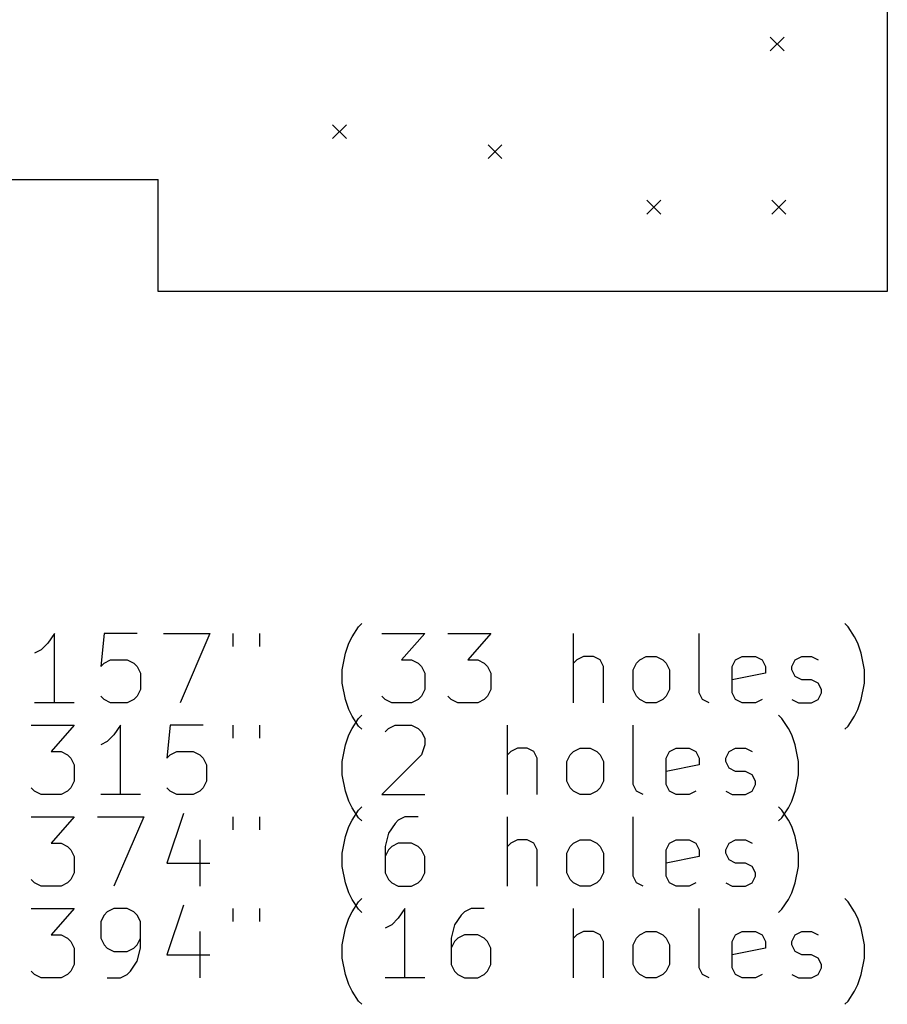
# Model space of a CAD drawing. Extents: x 3.47 to 5.51, y -4.69 to -2.01.
# Tile 2 of 3: x 4.52 to 5.51, y -4.69 to -3.57. Entities that reach past the tile are written whole.
import ezdxf

# ---------------------------------------------------------------- set-up
doc = ezdxf.new("R2010")
doc.units = 0
doc.header["$MEASUREMENT"] = 0
doc.layers.add('BLACK', color=7, linetype='CONTINUOUS')

msp = doc.modelspace()

# ---------------------------------------------------------------- linework, layer by layer
at = {"layer": 'BLACK', "linetype": 'CONTINUOUS'}
for p, q in [((5.50787, -2.00787), (5.50787, -3.87894)), ((5.375, -3.59055), (5.39075, -3.6063)), ((5.39075, -3.59055), (5.375, -3.6063)), ((4.87894, -3.68996), (4.89469, -3.70571)), ((4.89469, -3.68996), (4.87894, -3.70571)), ((5.05512, -3.7126), (5.07087, -3.72835)), ((5.07087, -3.7126), (5.05512, -3.72835)), ((4.22047, -3.75197), (4.6811, -3.75197)), ((4.6811, -3.87894), (4.6811, -3.75197)), ((5.23524, -3.77559), (5.25098, -3.79134)), ((5.25098, -3.77559), (5.23524, -3.79134)), ((5.37697, -3.77559), (5.39272, -3.79134)), ((5.39272, -3.77559), (5.37697, -3.79134)), ((5.50787, -3.87894), (4.6811, -3.87894)), ((4.90092, -4.27049), (4.90842, -4.25924)), ((4.90842, -4.25924), (4.91217, -4.25549)), ((5.46335, -4.25924), (5.4596, -4.25549)), ((5.47085, -4.27049), (5.46335, -4.25924)), ((4.56346, -4.26674), (4.55596, -4.27799)), ((4.56346, -4.34548), (4.56346, -4.26674)), ((4.6197, -4.26674), (4.61595, -4.30424)), ((4.6572, -4.26674), (4.6197, -4.26674)), ((4.6872, -4.26674), (4.73969, -4.26674)), ((4.73969, -4.26674), (4.70594, -4.34548)), ((4.76594, -4.26674), (4.76594, -4.28174)), ((4.79593, -4.26674), (4.79593, -4.28174)), ((4.89717, -4.27799), (4.90092, -4.27049)), ((4.93466, -4.26674), (4.98341, -4.26674)), ((4.98341, -4.26674), (4.95716, -4.29674)), ((5.00966, -4.26674), (5.0584, -4.26674)), ((5.0584, -4.26674), (5.03215, -4.29674)), ((5.15214, -4.34548), (5.15214, -4.26674)), ((5.29462, -4.33423), (5.29462, -4.26674)), ((5.4746, -4.27799), (5.47085, -4.27049)), ((4.54846, -4.28549), (4.54096, -4.28924)), ((4.55596, -4.27799), (4.54846, -4.28549)), ((4.89342, -4.28924), (4.89717, -4.27799)), ((5.47835, -4.28924), (5.4746, -4.27799)), ((4.6197, -4.30049), (4.6272, -4.29674)), ((4.6272, -4.29674), (4.64595, -4.29674)), ((4.64595, -4.29674), (4.65345, -4.30049)), ((4.88967, -4.30799), (4.89342, -4.28924)), ((4.95716, -4.29674), (4.96841, -4.29674)), ((4.96841, -4.29674), (4.97591, -4.30049)), ((5.03215, -4.29674), (5.0434, -4.29674)), ((5.0434, -4.29674), (5.0509, -4.30049)), ((5.15589, -4.29674), (5.15214, -4.30049)), ((5.16339, -4.29299), (5.15589, -4.29674)), ((5.17463, -4.29299), (5.16339, -4.29299)), ((5.18213, -4.29674), (5.17463, -4.29299)), ((5.18588, -4.30424), (5.18213, -4.29674)), ((5.22338, -4.30049), (5.22713, -4.29674)), ((5.22713, -4.29674), (5.23463, -4.29299)), ((5.23463, -4.29299), (5.24588, -4.29299)), ((5.24588, -4.29299), (5.25337, -4.29674)), ((5.25337, -4.29674), (5.25712, -4.30049)), ((5.33211, -4.30424), (5.33586, -4.29674)), ((5.33586, -4.29674), (5.34336, -4.29299)), ((5.34336, -4.29299), (5.35836, -4.29299)), ((5.35836, -4.29299), (5.36586, -4.29674)), ((5.36586, -4.29674), (5.36961, -4.30424)), ((5.39961, -4.30424), (5.40336, -4.29674)), ((5.40336, -4.29674), (5.41086, -4.29299)), ((5.41086, -4.29299), (5.4221, -4.29299)), ((5.4221, -4.29299), (5.4296, -4.29674)), ((5.4821, -4.30799), (5.47835, -4.28924)), ((4.61595, -4.30424), (4.6197, -4.30049)), ((4.65345, -4.30049), (4.6572, -4.30424)), ((4.6572, -4.30424), (4.66095, -4.31174)), ((4.88967, -4.32298), (4.88967, -4.30799)), ((4.97591, -4.30049), (4.97966, -4.30424)), ((4.97966, -4.30424), (4.98341, -4.31174)), ((5.0509, -4.30049), (5.05465, -4.30424)), ((5.05465, -4.30424), (5.0584, -4.31174)), ((5.18588, -4.34548), (5.18588, -4.30424)), ((5.21963, -4.30799), (5.22338, -4.30049)), ((5.21963, -4.33048), (5.21963, -4.30799)), ((5.25712, -4.30049), (5.26087, -4.30799)), ((5.26087, -4.30799), (5.26087, -4.33048)), ((5.33211, -4.33423), (5.33211, -4.30424)), ((5.36961, -4.30424), (5.36961, -4.31174)), ((5.39961, -4.30799), (5.39961, -4.30424)), ((5.40336, -4.31549), (5.39961, -4.30799)), ((5.4821, -4.32298), (5.4821, -4.30799)), ((4.66095, -4.31174), (4.66095, -4.33048)), ((4.98341, -4.31174), (4.98341, -4.33048)), ((5.0584, -4.31174), (5.0584, -4.33048)), ((5.36961, -4.31174), (5.33211, -4.31924)), ((5.41086, -4.31924), (5.40336, -4.31549)), ((5.4221, -4.31924), (5.41086, -4.31924)), ((5.4296, -4.32298), (5.4221, -4.31924)), ((4.66095, -4.33048), (4.6572, -4.33798)), ((4.89342, -4.34173), (4.88967, -4.32298)), ((4.98341, -4.33048), (4.97966, -4.33798)), ((5.0584, -4.33048), (5.05465, -4.33798)), ((5.22338, -4.33798), (5.21963, -4.33048)), ((5.26087, -4.33048), (5.25712, -4.33798)), ((5.43335, -4.33048), (5.4296, -4.32298)), ((5.43335, -4.33423), (5.43335, -4.33048)), ((5.47835, -4.34173), (5.4821, -4.32298)), ((4.6197, -4.34173), (4.61595, -4.33798)), ((4.6272, -4.34548), (4.6197, -4.34173)), ((4.65345, -4.34173), (4.64595, -4.34548)), ((4.6572, -4.33798), (4.65345, -4.34173)), ((4.89717, -4.35298), (4.89342, -4.34173)), ((4.93841, -4.34173), (4.93466, -4.33798)), ((4.94591, -4.34548), (4.93841, -4.34173)), ((4.97591, -4.34173), (4.96841, -4.34548)), ((4.97966, -4.33798), (4.97591, -4.34173)), ((5.0134, -4.34173), (5.00966, -4.33798)), ((5.0209, -4.34548), (5.0134, -4.34173)), ((5.0509, -4.34173), (5.0434, -4.34548)), ((5.05465, -4.33798), (5.0509, -4.34173)), ((5.22713, -4.34173), (5.22338, -4.33798)), ((5.23463, -4.34548), (5.22713, -4.34173)), ((5.25337, -4.34173), (5.24588, -4.34548)), ((5.25712, -4.33798), (5.25337, -4.34173)), ((5.29837, -4.34173), (5.29462, -4.33423)), ((5.30587, -4.34548), (5.29837, -4.34173)), ((5.33586, -4.34173), (5.33211, -4.33423)), ((5.34336, -4.34548), (5.33586, -4.34173)), ((5.36586, -4.34173), (5.35836, -4.34548)), ((5.39961, -4.34173), (5.40711, -4.34548)), ((5.4221, -4.34548), (5.4296, -4.34173)), ((5.4296, -4.34173), (5.43335, -4.33423)), ((5.4746, -4.35298), (5.47835, -4.34173)), ((4.58596, -4.34548), (4.54096, -4.34548)), ((4.64595, -4.34548), (4.6272, -4.34548)), ((4.90092, -4.36048), (4.89717, -4.35298)), ((4.96841, -4.34548), (4.94591, -4.34548)), ((5.0434, -4.34548), (5.0209, -4.34548)), ((5.24588, -4.34548), (5.23463, -4.34548)), ((5.35836, -4.34548), (5.34336, -4.34548)), ((5.40711, -4.34548), (5.4221, -4.34548)), ((5.47085, -4.36048), (5.4746, -4.35298)), ((4.90842, -4.37173), (4.90092, -4.36048)), ((4.90092, -4.37443), (4.90842, -4.36318)), ((4.90842, -4.36318), (4.91217, -4.35943)), ((5.38836, -4.36318), (5.38461, -4.35943)), ((5.39586, -4.37443), (5.38836, -4.36318)), ((5.46335, -4.37173), (5.47085, -4.36048)), ((4.53721, -4.37068), (4.58596, -4.37068)), ((4.58596, -4.37068), (4.55971, -4.40067)), ((4.63845, -4.37068), (4.63095, -4.38193)), ((4.63845, -4.44942), (4.63845, -4.37068)), ((4.69469, -4.37068), (4.69094, -4.40817)), ((4.73219, -4.37068), (4.69469, -4.37068)), ((4.76594, -4.37068), (4.76594, -4.38568)), ((4.79593, -4.37068), (4.79593, -4.38568)), ((4.89717, -4.38193), (4.90092, -4.37443)), ((4.91217, -4.37548), (4.90842, -4.37173)), ((4.93841, -4.37818), (4.94216, -4.37443)), ((4.94216, -4.37443), (4.94966, -4.37068)), ((4.94966, -4.37068), (4.96841, -4.37068)), ((4.96841, -4.37068), (4.97591, -4.37443)), ((4.97591, -4.37443), (4.97966, -4.37818)), ((5.07715, -4.44942), (5.07715, -4.37068)), ((5.21963, -4.43817), (5.21963, -4.37068)), ((5.39961, -4.38193), (5.39586, -4.37443)), ((5.4596, -4.37548), (5.46335, -4.37173)), ((4.63095, -4.38193), (4.62345, -4.38943)), ((4.89342, -4.39318), (4.89717, -4.38193)), ((4.97966, -4.37818), (4.98341, -4.38568)), ((4.98341, -4.38568), (4.98341, -4.39318)), ((5.40336, -4.39318), (5.39961, -4.38193)), ((4.62345, -4.38943), (4.61595, -4.39318)), ((4.88967, -4.41192), (4.89342, -4.39318)), ((4.98341, -4.39318), (4.97966, -4.40442)), ((5.0884, -4.39693), (5.0809, -4.40067)), ((5.09964, -4.39693), (5.0884, -4.39693)), ((5.10714, -4.40067), (5.09964, -4.39693)), ((5.15214, -4.40067), (5.15964, -4.39693)), ((5.15964, -4.39693), (5.17089, -4.39693)), ((5.17089, -4.39693), (5.17838, -4.40067)), ((5.26087, -4.40067), (5.26837, -4.39693)), ((5.26837, -4.39693), (5.28337, -4.39693)), ((5.28337, -4.39693), (5.29087, -4.40067)), ((5.32837, -4.40067), (5.33586, -4.39693)), ((5.33586, -4.39693), (5.34711, -4.39693)), ((5.34711, -4.39693), (5.35461, -4.40067)), ((5.40711, -4.41192), (5.40336, -4.39318)), ((4.55971, -4.40067), (4.57096, -4.40067)), ((4.57096, -4.40067), (4.57846, -4.40442)), ((4.57846, -4.40442), (4.58221, -4.40817)), ((4.58221, -4.40817), (4.58596, -4.41567)), ((4.69094, -4.40817), (4.69469, -4.40442)), ((4.69469, -4.40442), (4.70219, -4.40067)), ((4.70219, -4.40067), (4.72094, -4.40067)), ((4.72094, -4.40067), (4.72844, -4.40442)), ((4.72844, -4.40442), (4.73219, -4.40817)), ((4.73219, -4.40817), (4.73594, -4.41567)), ((4.97966, -4.40442), (4.93466, -4.44942)), ((5.0809, -4.40067), (5.07715, -4.40442)), ((5.11089, -4.40817), (5.10714, -4.40067)), ((5.11089, -4.44942), (5.11089, -4.40817)), ((5.14464, -4.41192), (5.14839, -4.40442)), ((5.14839, -4.40442), (5.15214, -4.40067)), ((5.17838, -4.40067), (5.18213, -4.40442)), ((5.18213, -4.40442), (5.18588, -4.41192)), ((5.25712, -4.40817), (5.26087, -4.40067)), ((5.25712, -4.43817), (5.25712, -4.40817)), ((5.29087, -4.40067), (5.29462, -4.40817)), ((5.29462, -4.40817), (5.29462, -4.41567)), ((5.32462, -4.40817), (5.32837, -4.40067)), ((5.32462, -4.41192), (5.32462, -4.40817)), ((4.58596, -4.41567), (4.58596, -4.43442)), ((4.73594, -4.41567), (4.73594, -4.43442)), ((4.88967, -4.42692), (4.88967, -4.41192)), ((5.14464, -4.43442), (5.14464, -4.41192)), ((5.18588, -4.41192), (5.18588, -4.43442)), ((5.29462, -4.41567), (5.25712, -4.42317)), ((5.32837, -4.41942), (5.32462, -4.41192)), ((5.33586, -4.42317), (5.32837, -4.41942)), ((5.40711, -4.42692), (5.40711, -4.41192)), ((4.89342, -4.44567), (4.88967, -4.42692)), ((5.34711, -4.42317), (5.33586, -4.42317)), ((5.35461, -4.42692), (5.34711, -4.42317)), ((5.35836, -4.43442), (5.35461, -4.42692)), ((5.40336, -4.44567), (5.40711, -4.42692)), ((4.54096, -4.44567), (4.53721, -4.44192)), ((4.58221, -4.44192), (4.57846, -4.44567)), ((4.58596, -4.43442), (4.58221, -4.44192)), ((4.69469, -4.44567), (4.69094, -4.44192)), ((4.73219, -4.44192), (4.72844, -4.44567)), ((4.73594, -4.43442), (4.73219, -4.44192)), ((5.14839, -4.44192), (5.14464, -4.43442)), ((5.15214, -4.44567), (5.14839, -4.44192)), ((5.18213, -4.44192), (5.17838, -4.44567)), ((5.18588, -4.43442), (5.18213, -4.44192)), ((5.22338, -4.44567), (5.21963, -4.43817)), ((5.26087, -4.44567), (5.25712, -4.43817)), ((5.35461, -4.44567), (5.35836, -4.43817)), ((5.35836, -4.43817), (5.35836, -4.43442)), ((4.54846, -4.44942), (4.54096, -4.44567)), ((4.57096, -4.44942), (4.54846, -4.44942)), ((4.57846, -4.44567), (4.57096, -4.44942)), ((4.66095, -4.44942), (4.61595, -4.44942)), ((4.70219, -4.44942), (4.69469, -4.44567)), ((4.72094, -4.44942), (4.70219, -4.44942)), ((4.72844, -4.44567), (4.72094, -4.44942)), ((4.89717, -4.45692), (4.89342, -4.44567)), ((4.93466, -4.44942), (4.98341, -4.44942)), ((5.15964, -4.44942), (5.15214, -4.44567)), ((5.17089, -4.44942), (5.15964, -4.44942)), ((5.17838, -4.44567), (5.17089, -4.44942)), ((5.23088, -4.44942), (5.22338, -4.44567)), ((5.26837, -4.44942), (5.26087, -4.44567)), ((5.28337, -4.44942), (5.26837, -4.44942)), ((5.29087, -4.44567), (5.28337, -4.44942)), ((5.32462, -4.44567), (5.33211, -4.44942)), ((5.33211, -4.44942), (5.34711, -4.44942)), ((5.34711, -4.44942), (5.35461, -4.44567)), ((5.39961, -4.45692), (5.40336, -4.44567)), ((4.90092, -4.46442), (4.89717, -4.45692)), ((4.90842, -4.47567), (4.90092, -4.46442)), ((4.90842, -4.46712), (4.91217, -4.46337)), ((5.38836, -4.46712), (5.38461, -4.46337)), ((5.38836, -4.47567), (5.39586, -4.46442)), ((5.39586, -4.46442), (5.39961, -4.45692)), ((4.53721, -4.47462), (4.58596, -4.47462)), ((4.58596, -4.47462), (4.55971, -4.50461)), ((4.6122, -4.47462), (4.6647, -4.47462)), ((4.6647, -4.47462), (4.63095, -4.55336)), ((4.70969, -4.47087), (4.69094, -4.52711)), ((4.76594, -4.47462), (4.76594, -4.48961)), ((4.79593, -4.47462), (4.79593, -4.48961)), ((4.90092, -4.47837), (4.90842, -4.46712)), ((4.91217, -4.47942), (4.90842, -4.47567)), ((4.96091, -4.47462), (4.95341, -4.47837)), ((4.97591, -4.47462), (4.96091, -4.47462)), ((5.07715, -4.55336), (5.07715, -4.47462)), ((5.21963, -4.54211), (5.21963, -4.47462)), ((5.38461, -4.47942), (5.38836, -4.47567)), ((5.39586, -4.47837), (5.38836, -4.46712)), ((4.89342, -4.49711), (4.89717, -4.48586)), ((4.89717, -4.48586), (4.90092, -4.47837)), ((4.94966, -4.48211), (4.94216, -4.49336)), ((4.95341, -4.47837), (4.94966, -4.48211)), ((5.39961, -4.48586), (5.39586, -4.47837)), ((5.40336, -4.49711), (5.39961, -4.48586)), ((4.88967, -4.51586), (4.89342, -4.49711)), ((4.94216, -4.49336), (4.93841, -4.50836)), ((5.40711, -4.51586), (5.40336, -4.49711)), ((4.55971, -4.50461), (4.57096, -4.50461)), ((4.57096, -4.50461), (4.57846, -4.50836)), ((4.57846, -4.50836), (4.58221, -4.51211)), ((4.72844, -4.50086), (4.72844, -4.55336)), ((4.93841, -4.50836), (4.93841, -4.53836)), ((4.94591, -4.50836), (4.94216, -4.51211)), ((4.95341, -4.50461), (4.94591, -4.50836)), ((4.96841, -4.50461), (4.95341, -4.50461)), ((4.97591, -4.50836), (4.96841, -4.50461)), ((4.97966, -4.51211), (4.97591, -4.50836)), ((5.0809, -4.50461), (5.07715, -4.50836)), ((5.0884, -4.50086), (5.0809, -4.50461)), ((5.09964, -4.50086), (5.0884, -4.50086)), ((5.10714, -4.50461), (5.09964, -4.50086)), ((5.11089, -4.51211), (5.10714, -4.50461)), ((5.14464, -4.51586), (5.14839, -4.50836)), ((5.14839, -4.50836), (5.15214, -4.50461)), ((5.15214, -4.50461), (5.15964, -4.50086)), ((5.15964, -4.50086), (5.17089, -4.50086)), ((5.17089, -4.50086), (5.17838, -4.50461)), ((5.17838, -4.50461), (5.18213, -4.50836)), ((5.18213, -4.50836), (5.18588, -4.51586)), ((5.25712, -4.51211), (5.26087, -4.50461)), ((5.26087, -4.50461), (5.26837, -4.50086)), ((5.26837, -4.50086), (5.28337, -4.50086)), ((5.28337, -4.50086), (5.29087, -4.50461)), ((5.29087, -4.50461), (5.29462, -4.51211)), ((5.32462, -4.51211), (5.32837, -4.50461)), ((5.32837, -4.50461), (5.33586, -4.50086)), ((5.33586, -4.50086), (5.34711, -4.50086)), ((5.34711, -4.50086), (5.35461, -4.50461)), ((4.58221, -4.51211), (4.58596, -4.51961)), ((4.58596, -4.51961), (4.58596, -4.53836)), ((4.88967, -4.53086), (4.88967, -4.51586)), ((4.94216, -4.51211), (4.93841, -4.51961)), ((4.98341, -4.51961), (4.97966, -4.51211)), ((4.98341, -4.53836), (4.98341, -4.51961)), ((5.11089, -4.55336), (5.11089, -4.51211)), ((5.14464, -4.53836), (5.14464, -4.51586)), ((5.18588, -4.51586), (5.18588, -4.53836)), ((5.25712, -4.54211), (5.25712, -4.51211)), ((5.29462, -4.51961), (5.25712, -4.52711)), ((5.29462, -4.51211), (5.29462, -4.51961)), ((5.32462, -4.51586), (5.32462, -4.51211)), ((5.32837, -4.52336), (5.32462, -4.51586)), ((5.40711, -4.53086), (5.40711, -4.51586)), ((4.69094, -4.52711), (4.73969, -4.52711)), ((4.89342, -4.54961), (4.88967, -4.53086)), ((5.33586, -4.52711), (5.32837, -4.52336)), ((5.34711, -4.52711), (5.33586, -4.52711)), ((5.35461, -4.53086), (5.34711, -4.52711)), ((5.35836, -4.53836), (5.35461, -4.53086)), ((5.40336, -4.54961), (5.40711, -4.53086)), ((4.58596, -4.53836), (4.58221, -4.54586)), ((4.93841, -4.53836), (4.94216, -4.54586)), ((4.97966, -4.54586), (4.98341, -4.53836)), ((5.14839, -4.54586), (5.14464, -4.53836)), ((5.18588, -4.53836), (5.18213, -4.54586)), ((5.22338, -4.54961), (5.21963, -4.54211)), ((5.26087, -4.54961), (5.25712, -4.54211)), ((5.35461, -4.54961), (5.35836, -4.54211)), ((5.35836, -4.54211), (5.35836, -4.53836)), ((4.54096, -4.54961), (4.53721, -4.54586)), ((4.54846, -4.55336), (4.54096, -4.54961)), ((4.57096, -4.55336), (4.54846, -4.55336)), ((4.57846, -4.54961), (4.57096, -4.55336)), ((4.58221, -4.54586), (4.57846, -4.54961)), ((4.89717, -4.56085), (4.89342, -4.54961)), ((4.94216, -4.54586), (4.94591, -4.54961)), ((4.94591, -4.54961), (4.95341, -4.55336)), ((4.95341, -4.55336), (4.96841, -4.55336)), ((4.96841, -4.55336), (4.97591, -4.54961)), ((4.97591, -4.54961), (4.97966, -4.54586)), ((5.15214, -4.54961), (5.14839, -4.54586)), ((5.15964, -4.55336), (5.15214, -4.54961)), ((5.17089, -4.55336), (5.15964, -4.55336)), ((5.17838, -4.54961), (5.17089, -4.55336)), ((5.18213, -4.54586), (5.17838, -4.54961)), ((5.23088, -4.55336), (5.22338, -4.54961)), ((5.26837, -4.55336), (5.26087, -4.54961)), ((5.28337, -4.55336), (5.26837, -4.55336)), ((5.29087, -4.54961), (5.28337, -4.55336)), ((5.32462, -4.54961), (5.33211, -4.55336)), ((5.33211, -4.55336), (5.34711, -4.55336)), ((5.34711, -4.55336), (5.35461, -4.54961)), ((5.39961, -4.56085), (5.40336, -4.54961)), ((4.90092, -4.56835), (4.89717, -4.56085)), ((5.39586, -4.56835), (5.39961, -4.56085)), ((4.70969, -4.5748), (4.69094, -4.63105)), ((4.90842, -4.5796), (4.90092, -4.56835)), ((4.90092, -4.5823), (4.90842, -4.57105)), ((4.90842, -4.57105), (4.91217, -4.5673)), ((5.38836, -4.5796), (5.39586, -4.56835)), ((5.46335, -4.57105), (5.4596, -4.5673)), ((5.47085, -4.5823), (5.46335, -4.57105)), ((4.53721, -4.57855), (4.58596, -4.57855)), ((4.58596, -4.57855), (4.55971, -4.60855)), ((4.6197, -4.58605), (4.61595, -4.59355)), ((4.62345, -4.5823), (4.6197, -4.58605)), ((4.63095, -4.57855), (4.62345, -4.5823)), ((4.64595, -4.57855), (4.63095, -4.57855)), ((4.65345, -4.5823), (4.64595, -4.57855)), ((4.6572, -4.58605), (4.65345, -4.5823)), ((4.66095, -4.59355), (4.6572, -4.58605)), ((4.76594, -4.57855), (4.76594, -4.59355)), ((4.79593, -4.57855), (4.79593, -4.59355)), ((4.89717, -4.5898), (4.90092, -4.5823)), ((4.91217, -4.58335), (4.90842, -4.5796)), ((4.96091, -4.57855), (4.95341, -4.5898)), ((4.96091, -4.65729), (4.96091, -4.57855)), ((5.02465, -4.58605), (5.01715, -4.5973)), ((5.0284, -4.5823), (5.02465, -4.58605)), ((5.0359, -4.57855), (5.0284, -4.5823)), ((5.0509, -4.57855), (5.0359, -4.57855)), ((5.15214, -4.65729), (5.15214, -4.57855)), ((5.29462, -4.64604), (5.29462, -4.57855)), ((5.38461, -4.58335), (5.38836, -4.5796)), ((5.4746, -4.5898), (5.47085, -4.5823)), ((4.61595, -4.59355), (4.61595, -4.6123)), ((4.66095, -4.62355), (4.66095, -4.59355)), ((4.89342, -4.60105), (4.89717, -4.5898)), ((4.94591, -4.5973), (4.93841, -4.60105)), ((4.95341, -4.5898), (4.94591, -4.5973)), ((5.01715, -4.5973), (5.0134, -4.6123)), ((5.47835, -4.60105), (5.4746, -4.5898)), ((4.55971, -4.60855), (4.57096, -4.60855)), ((4.57096, -4.60855), (4.57846, -4.6123)), ((4.72844, -4.6048), (4.72844, -4.65729)), ((4.88967, -4.6198), (4.89342, -4.60105)), ((5.0284, -4.60855), (5.0209, -4.6123)), ((5.0434, -4.60855), (5.0284, -4.60855)), ((5.0509, -4.6123), (5.0434, -4.60855)), ((5.15589, -4.60855), (5.15214, -4.6123)), ((5.16339, -4.6048), (5.15589, -4.60855)), ((5.17463, -4.6048), (5.16339, -4.6048)), ((5.18213, -4.60855), (5.17463, -4.6048)), ((5.18588, -4.61605), (5.18213, -4.60855)), ((5.22338, -4.6123), (5.22713, -4.60855)), ((5.22713, -4.60855), (5.23463, -4.6048)), ((5.23463, -4.6048), (5.24588, -4.6048)), ((5.24588, -4.6048), (5.25337, -4.60855)), ((5.25337, -4.60855), (5.25712, -4.6123)), ((5.33211, -4.61605), (5.33586, -4.60855)), ((5.33586, -4.60855), (5.34336, -4.6048)), ((5.34336, -4.6048), (5.35836, -4.6048)), ((5.35836, -4.6048), (5.36586, -4.60855)), ((5.36586, -4.60855), (5.36961, -4.61605)), ((5.39961, -4.61605), (5.40336, -4.60855)), ((5.40336, -4.60855), (5.41086, -4.6048)), ((5.41086, -4.6048), (5.4221, -4.6048)), ((5.4221, -4.6048), (5.4296, -4.60855)), ((5.4821, -4.6198), (5.47835, -4.60105)), ((4.57846, -4.6123), (4.58221, -4.61605)), ((4.58221, -4.61605), (4.58596, -4.62355)), ((4.61595, -4.6123), (4.6197, -4.6198)), ((4.6197, -4.6198), (4.62345, -4.62355)), ((4.65345, -4.62355), (4.6572, -4.6198)), ((4.6572, -4.6198), (4.66095, -4.6123)), ((4.88967, -4.6348), (4.88967, -4.6198)), ((5.0134, -4.6123), (5.0134, -4.64229)), ((5.01715, -4.61605), (5.0134, -4.62355)), ((5.0209, -4.6123), (5.01715, -4.61605)), ((5.05465, -4.61605), (5.0509, -4.6123)), ((5.0584, -4.62355), (5.05465, -4.61605)), ((5.18588, -4.65729), (5.18588, -4.61605)), ((5.21963, -4.6198), (5.22338, -4.6123)), ((5.21963, -4.64229), (5.21963, -4.6198)), ((5.25712, -4.6123), (5.26087, -4.6198)), ((5.26087, -4.6198), (5.26087, -4.64229)), ((5.33211, -4.64604), (5.33211, -4.61605)), ((5.36961, -4.61605), (5.36961, -4.62355)), ((5.39961, -4.6198), (5.39961, -4.61605)), ((5.40336, -4.6273), (5.39961, -4.6198)), ((5.4821, -4.6348), (5.4821, -4.6198)), ((4.58596, -4.62355), (4.58596, -4.64229)), ((4.62345, -4.62355), (4.63095, -4.6273)), ((4.63095, -4.6273), (4.64595, -4.6273)), ((4.64595, -4.6273), (4.65345, -4.62355)), ((4.6572, -4.63855), (4.66095, -4.62355)), ((4.69094, -4.63105), (4.73969, -4.63105)), ((5.0584, -4.64229), (5.0584, -4.62355)), ((5.36961, -4.62355), (5.33211, -4.63105)), ((5.41086, -4.63105), (5.40336, -4.6273)), ((5.4221, -4.63105), (5.41086, -4.63105)), ((5.4296, -4.6348), (5.4221, -4.63105)), ((4.58596, -4.64229), (4.58221, -4.64979)), ((4.6497, -4.64979), (4.6572, -4.63855)), ((4.89342, -4.65354), (4.88967, -4.6348)), ((5.0134, -4.64229), (5.01715, -4.64979)), ((5.05465, -4.64979), (5.0584, -4.64229)), ((5.22338, -4.64979), (5.21963, -4.64229)), ((5.26087, -4.64229), (5.25712, -4.64979)), ((5.43335, -4.64229), (5.4296, -4.6348)), ((5.43335, -4.64604), (5.43335, -4.64229)), ((5.47835, -4.65354), (5.4821, -4.6348)), ((4.54096, -4.65354), (4.53721, -4.64979)), ((4.54846, -4.65729), (4.54096, -4.65354)), ((4.57846, -4.65354), (4.57096, -4.65729)), ((4.58221, -4.64979), (4.57846, -4.65354)), ((4.63845, -4.65729), (4.64595, -4.65354)), ((4.64595, -4.65354), (4.6497, -4.64979)), ((4.89717, -4.66479), (4.89342, -4.65354)), ((5.01715, -4.64979), (5.0209, -4.65354)), ((5.0209, -4.65354), (5.0284, -4.65729)), ((5.0434, -4.65729), (5.0509, -4.65354)), ((5.0509, -4.65354), (5.05465, -4.64979)), ((5.22713, -4.65354), (5.22338, -4.64979)), ((5.23463, -4.65729), (5.22713, -4.65354)), ((5.25337, -4.65354), (5.24588, -4.65729)), ((5.25712, -4.64979), (5.25337, -4.65354)), ((5.29837, -4.65354), (5.29462, -4.64604)), ((5.30587, -4.65729), (5.29837, -4.65354)), ((5.33586, -4.65354), (5.33211, -4.64604)), ((5.34336, -4.65729), (5.33586, -4.65354)), ((5.36586, -4.65354), (5.35836, -4.65729)), ((5.39961, -4.65354), (5.40711, -4.65729)), ((5.4221, -4.65729), (5.4296, -4.65354)), ((5.4296, -4.65354), (5.43335, -4.64604)), ((5.4746, -4.66479), (5.47835, -4.65354)), ((4.57096, -4.65729), (4.54846, -4.65729)), ((4.62345, -4.65729), (4.63845, -4.65729)), ((4.90092, -4.67229), (4.89717, -4.66479)), ((4.98341, -4.65729), (4.93841, -4.65729)), ((5.0284, -4.65729), (5.0434, -4.65729)), ((5.24588, -4.65729), (5.23463, -4.65729)), ((5.35836, -4.65729), (5.34336, -4.65729)), ((5.40711, -4.65729), (5.4221, -4.65729)), ((5.47085, -4.67229), (5.4746, -4.66479)), ((4.90842, -4.68354), (4.90092, -4.67229)), ((5.46335, -4.68354), (5.47085, -4.67229)), ((4.91217, -4.68729), (4.90842, -4.68354)), ((5.4596, -4.68729), (5.46335, -4.68354))]:
    msp.add_line(p, q, dxfattribs=at)

doc.saveas('drawing.dxf')
